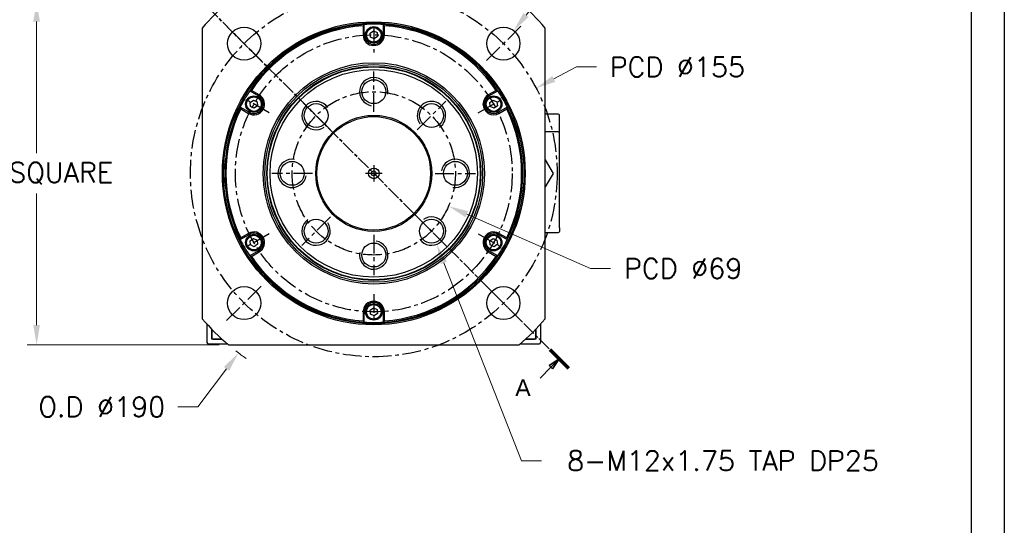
# Model space of a CAD drawing. Extents: x -14 to 1685, y -10 to 1188.
# Tile 5 of 20: x 1266 to 1682, y 308 to 522. Entities that reach past the tile are written whole.
import ezdxf

# ---------------------------------------------------------------- set-up
doc = ezdxf.new("R2010")
doc.units = 0
doc.header["$LTSCALE"] = 25.4
doc.linetypes.add('CENTER', pattern=[2, 1.25, -0.25, 0.25, -0.25])
doc.linetypes.add('CHAIN', pattern=[0.3543, 0.2362, -0.0295, 0.0591, -0.0295])
doc.layers.get('0').update_dxf_attribs({"linetype": 'CONTINUOUS'})
doc.layers.get('Defpoints').update_dxf_attribs({"linetype": 'CONTINUOUS'})
doc.layers.add('ATA-CENTER', color=133, linetype='CENTER')
for name, color, linetype, lineweight in [('ATA-DIM', 252, 'CONTINUOUS', 25), ('ATA-SECTION', 3, 'CONTINUOUS', 35), ('ATA-Thread', 3, 'CONTINUOUS', 25)]:
    doc.layers.add(name, color=color, linetype=linetype, lineweight=lineweight)
doc.styles.get("Standard").update_dxf_attribs({"font": 'simplex.shx'})
doc.styles.add('주 문자 (ISO)', font='arial.ttf')
doc.dimstyles.new('ata_A1', dxfattribs={"dimtxt": 4.2, "dimasz": 4.2, "dimexe": 2, "dimexo": 2, "dimgap": 2, "dimtad": 0, "dimtih": 1, "dimtoh": 1, "dimdec": 6, "dimdsep": 46, "dimtxsty": 'Standard', "dimcen": 0, "dimclrd": 252, "dimclre": 252, "dimclrt": 4, "dimadec": 6, "dimazin": 2, "dimtfac": 1, "dimtdec": 6, "dimtofl": 0, "dimtmove": 0, "dimatfit": 3, "dimfxl": 0, "dimtolj": 1, "dimtzin": 0, "dimlwd": 0, "dimlwe": 0, "dimarcsym": 0})

# ---------------------------------------------------------------- blocks, each defined once
blk = doc.blocks.new('*D15414')
at = {"layer": 'ATA-DIM', "color": 252, "lineweight": 0}
for p, q in [((1350.09, 529.11), (1268.96, 529.11)), ((1272.96, 520.71), (1272.96, 465.18)), ((1272.96, 392.51), (1272.96, 448.03)), ((1350.09, 384.11), (1268.96, 384.11))]:
    blk.add_line(p, q, dxfattribs=at)
at = {"layer": 'ATA-DIM', "color": 252}
for points in [[(1274.36, 520.71), (1271.56, 520.71), (1272.96, 529.11)], [(1271.56, 392.51), (1274.36, 392.51), (1272.96, 384.11)]]:
    blk.add_solid(points, dxfattribs=at)
at = {"layer": 'Defpoints', "color": 0}
for p in [(1354.09, 529.11), (1272.96, 384.11), (1354.09, 384.11)]:
    blk.add_point(p, dxfattribs=at)
at = {"layer": 'ATA-DIM', "color": 4, "insert": (1233.99, 461.18), "char_height": 8.4, "attachment_point": 1}
blk.add_mtext('\\A1;145 SQUARE', dxfattribs=at)
blk = doc.blocks.new('*D15412')
at = {"layer": 'ATA-DIM', "color": 252, "lineweight": 0}
for p, q in [((1341.1, 357.93), (1353.24, 374.04)), ((1332.68, 357.93), (1341.1, 357.93))]:
    blk.add_line(p, q, dxfattribs=at)
blk.add_arc((1415.48, 456.61), 95, 232.156, 235.4049, dxfattribs=at)
at = {"layer": 'ATA-DIM', "color": 252}
blk.add_solid([(1354.36, 373.19), (1352.12, 374.88), (1358.3, 380.74)], dxfattribs=at)
at = {"layer": 'Defpoints', "color": 0}
for p in [(1415.48, 456.61), (1358.3, 380.74)]:
    blk.add_point(p, dxfattribs=at)
at = {"layer": 'ATA-DIM', "color": 4, "insert": (1300.5, 357.93), "char_height": 8.4, "attachment_point": 5}
blk.add_mtext('O.D %%C190', dxfattribs=at)
blk = doc.blocks.new('*D15413')
at = {"layer": 'ATA-DIM', "color": 252, "lineweight": 0}
for p, q in [((1501.2, 501.54), (1491.56, 496.49)), ((1509.61, 501.54), (1501.2, 501.54))]:
    blk.add_line(p, q, dxfattribs=at)
at = {"layer": 'ATA-DIM', "color": 252}
blk.add_solid([(1490.91, 497.73), (1492.21, 495.25), (1484.12, 492.59)], dxfattribs=at)
at = {"layer": 'Defpoints', "color": 0}
for p in [(1484.12, 492.59), (1346.84, 420.62)]:
    blk.add_point(p, dxfattribs=at)
at = {"layer": 'ATA-DIM', "color": 4, "insert": (1543.8, 501.54), "char_height": 8.4, "attachment_point": 5}
blk.add_mtext('PCD %%c155', dxfattribs=at)
blk = doc.blocks.new('*D15411')
at = {"layer": 'ATA-DIM', "color": 252, "lineweight": 0}
for p, q in [((1477.9, 335.21), (1445.13, 418.8)), ((1486.31, 335.21), (1477.9, 335.21))]:
    blk.add_line(p, q, dxfattribs=at)
at = {"layer": 'ATA-DIM', "color": 252}
blk.add_solid([(1446.43, 419.31), (1443.83, 418.29), (1442.07, 426.62)], dxfattribs=at)
at = {"layer": 'Defpoints', "color": 0}
for p in [(1437.69, 437.8), (1442.07, 426.62)]:
    blk.add_point(p, dxfattribs=at)
at = {"layer": 'ATA-DIM', "color": 4, "insert": (1563.1, 335.21), "char_height": 8.4, "attachment_point": 5}
blk.add_mtext('8-M12x1.75 TAP DP25', dxfattribs=at)
blk = doc.blocks.new('*D15410')
at = {"layer": 'ATA-DIM', "color": 252, "lineweight": 0}
for p, q in [((1507.04, 416.43), (1454.76, 439.37)), ((1515.49, 416.43), (1507.04, 416.43))]:
    blk.add_line(p, q, dxfattribs=at)
at = {"layer": 'ATA-DIM', "color": 252}
blk.add_solid([(1455.33, 440.65), (1454.2, 438.08), (1447.07, 442.74)], dxfattribs=at)
at = {"layer": 'Defpoints', "color": 0}
for p in [(1383.89, 470.47), (1447.07, 442.74)]:
    blk.add_point(p, dxfattribs=at)
at = {"layer": 'ATA-DIM', "color": 4, "insert": (1546.24, 416.43), "char_height": 8.4, "attachment_point": 5}
blk.add_mtext('PCD %%c69', dxfattribs=at)
blk = doc.blocks.new('*D15408')
at = {"layer": 'ATA-DIM', "color": 252, "lineweight": 0}
for p, q in [((1508.94, 560.31), (1479.83, 523.49)), ((1517.36, 560.31), (1508.94, 560.31))]:
    blk.add_line(p, q, dxfattribs=at)
at = {"layer": 'ATA-DIM', "color": 252}
blk.add_solid([(1478.73, 524.36), (1480.93, 522.62), (1474.62, 516.9)], dxfattribs=at)
at = {"layer": 'Defpoints', "color": 0}
for p in [(1474.62, 516.9), (1465.94, 505.92)]:
    blk.add_point(p, dxfattribs=at)
at = {"layer": 'ATA-DIM', "color": 4, "insert": (1560.34, 560.31), "char_height": 8.4, "attachment_point": 5}
blk.add_mtext('4-%%c14 THRU', dxfattribs=at)
blk = doc.blocks.new('ata-Border-A1-002')
at = {"color": 253, "ltscale": 0.5}
blk.add_line((841, 594), (841, 0), dxfattribs=at)
blk.add_line((834, 585), (834, 9))

msp = doc.modelspace()

# ---------------------------------------------------------------- linework, layer by layer
for p, q in [((1342.9808173, 517.9957564), (1342.9808173, 395.2154648)), ((1410.9808173, 518.9434001), (1410.9808173, 515.1056106)), ((1411.4808173, 515.1056106), (1411.4808173, 519.4784983)), ((1413.9044312, 515.8232502), (1415.3141184, 516.8296209)), ((1415.3141184, 516.8296209), (1416.8905046, 516.1119813)), ((1416.8905046, 516.1119813), (1417.0572035, 514.387971)), ((1419.4808173, 519.4784983), (1419.4808173, 515.1056106)), ((1419.9808173, 515.1056106), (1419.9808173, 518.9434001)), ((1487.9808173, 395.2154648), (1487.9808173, 517.9957564)), ((1411.4808173, 515.1056106), (1410.9808173, 515.1056106)), ((1414.0711301, 514.0992399), (1413.9044312, 515.8232502)), ((1415.6475163, 513.3816003), (1414.0711301, 514.0992399)), ((1417.0572035, 514.387971), (1415.6475163, 513.3816003)), ((1419.4808173, 515.1056106), (1419.9808173, 515.1056106)), ((1363.0312994, 491.5061561), (1366.8183312, 489.3197122)), ((1367.0683312, 489.7527249), (1363.744708, 491.6716197)), ((1467.2169267, 491.6716197), (1463.8933035, 489.7527249)), ((1464.1433035, 489.3197122), (1467.9303352, 491.5061561)), ((1363.241945, 486.5732502), (1364.6516323, 487.5796209)), ((1364.6516323, 487.5796209), (1366.2280184, 486.8619813)), ((1366.8183312, 489.3197122), (1367.0683312, 489.7527249)), ((1464.1433035, 489.3197122), (1463.8933035, 489.7527249)), ((1464.5669173, 486.5732502), (1465.9766045, 487.5796209)), ((1465.9766045, 487.5796209), (1467.5529907, 486.8619813)), ((1362.8183312, 482.391509), (1359.0312994, 484.5779528)), ((1359.244708, 483.8773911), (1362.5683312, 481.9584963)), ((1363.408644, 484.8492399), (1363.241945, 486.5732502)), ((1364.9850302, 484.1316003), (1363.408644, 484.8492399)), ((1366.3947174, 485.137971), (1364.9850302, 484.1316003)), ((1366.2280184, 486.8619813), (1366.3947174, 485.137971)), ((1464.7336162, 484.8492399), (1464.5669173, 486.5732502)), ((1466.3100024, 484.1316003), (1464.7336162, 484.8492399)), ((1467.7196896, 485.137971), (1466.3100024, 484.1316003)), ((1467.5529907, 486.8619813), (1467.7196896, 485.137971)), ((1471.9303352, 484.5779528), (1468.1433035, 482.391509)), ((1468.3933035, 481.9584963), (1471.7169267, 483.8773911)), ((1362.8183312, 482.391509), (1362.5683312, 481.9584963)), ((1468.1433035, 482.391509), (1468.3933035, 481.9584963)), ((1493.4808173, 481.6056106), (1487.9808173, 481.6056106)), ((1493.9808173, 476.1056106), (1493.9808173, 481.1056106)), ((1493.9808173, 473.6056106), (1493.9808173, 476.1056106)), ((1493.4808173, 474.1056106), (1487.9808173, 474.1056106)), ((1493.9808173, 433.6056106), (1493.9808173, 473.6056106)), ((1487.9807759, 462.3473522), (1491.2957719, 456.6056106)), ((1491.2957719, 456.6056106), (1487.9807759, 450.863869)), ((1493.9808173, 433.6056106), (1493.9808173, 432.1056106)), ((1359.0312994, 428.6332684), (1362.8183312, 430.8197122)), ((1362.5683312, 431.2527249), (1359.244708, 429.3338302)), ((1362.8183312, 430.8197122), (1362.5683312, 431.2527249)), ((1363.241945, 428.0732502), (1364.6516323, 429.0796209)), ((1364.6516323, 429.0796209), (1366.2280184, 428.3619813)), ((1464.5669173, 428.0732502), (1465.9766045, 429.0796209)), ((1465.9766045, 429.0796209), (1467.5529907, 428.3619813)), ((1468.1433035, 430.8197122), (1468.3933035, 431.2527249)), ((1468.1433035, 430.8197122), (1471.9303352, 428.6332684)), ((1471.7169267, 429.3338302), (1468.3933035, 431.2527249)), ((1487.9808173, 431.6056106), (1493.4808173, 431.6056106)), ((1363.408644, 426.3492399), (1363.241945, 428.0732502)), ((1364.9850302, 425.6316003), (1363.408644, 426.3492399)), ((1366.3947174, 426.637971), (1364.9850302, 425.6316003)), ((1366.2280184, 428.3619813), (1366.3947174, 426.637971)), ((1464.7336162, 426.3492399), (1464.5669173, 428.0732502)), ((1466.3100024, 425.6316003), (1464.7336162, 426.3492399)), ((1467.7196896, 426.637971), (1466.3100024, 425.6316003)), ((1467.5529907, 428.3619813), (1467.7196896, 426.637971)), ((1366.8183312, 423.891509), (1363.0312994, 421.7050652)), ((1363.744708, 421.5396015), (1367.0683312, 423.4584963)), ((1366.8183312, 423.891509), (1367.0683312, 423.4584963)), ((1464.1433035, 423.891509), (1463.8933035, 423.4584963)), ((1463.8933035, 423.4584963), (1467.2169267, 421.5396015)), ((1467.9303352, 421.7050652), (1464.1433035, 423.891509)), ((1413.9044312, 398.8232502), (1415.3141184, 399.8296209)), ((1415.3141184, 399.8296209), (1416.8905046, 399.1119813)), ((1411.4808173, 398.1056106), (1410.9808173, 398.1056106)), ((1410.9808173, 398.1056106), (1410.9808173, 394.2678211)), ((1411.4808173, 393.732723), (1411.4808173, 398.1056106)), ((1414.0711301, 397.0992399), (1413.9044312, 398.8232502)), ((1415.6475163, 396.3816003), (1414.0711301, 397.0992399)), ((1417.0572035, 397.387971), (1415.6475163, 396.3816003)), ((1416.8905046, 399.1119813), (1417.0572035, 397.387971)), ((1419.4808173, 398.1056106), (1419.9808173, 398.1056106)), ((1419.4808173, 398.1056106), (1419.4808173, 393.732723)), ((1419.9808173, 394.2678211), (1419.9808173, 398.1056106)), ((1344.9808173, 392.9286917), (1344.9808173, 385.1056106)), ((1485.9808173, 392.9286917), (1485.9808173, 385.1056106)), ((1346.9808173, 390.7819826), (1346.9808173, 387.1056106)), ((1346.9808173, 386.6056106), (1346.9808173, 390.7819826)), ((1347.4808173, 386.6056106), (1346.9808173, 387.1056106)), ((1483.9808173, 387.1056106), (1483.4808173, 386.6056106)), ((1483.9808173, 387.1056106), (1483.9808173, 390.7819826)), ((1483.9808173, 390.7819826), (1483.9808173, 386.6056106)), ((1345.4808173, 384.6056106), (1353.5050156, 384.6056106)), ((1351.2546544, 386.6056106), (1346.9808173, 386.6056106)), ((1347.4808173, 386.6056106), (1351.2546544, 386.6056106)), ((1354.0906715, 384.1056106), (1476.8709631, 384.1056106)), ((1477.4566191, 384.6056106), (1485.4808173, 384.6056106)), ((1479.7069802, 386.6056106), (1483.4808173, 386.6056106)), ((1483.9808173, 386.6056106), (1479.7069802, 386.6056106))]:
    msp.add_line(p, q)
for centre, radius in [((1415.4808173, 456.6056106), 64), ((1415.4808173, 456.6056106), 63.5), ((1360.6800418, 511.4063862), 7), ((1415.4808173, 515.1056106), 3.5), ((1415.4808173, 515.1056106), 3.1), ((1470.2815929, 511.4063862), 7), ((1415.4808173, 456.6056106), 46.75), ((1415.4808173, 456.6056106), 46.000379), ((1415.4808173, 456.6056106), 45.2), ((1415.4808173, 456.6056106), 45), ((1415.4808173, 456.6056106), 43.8452995), ((1415.4808173, 491.1056106), 5.0527847), ((1364.8183312, 485.8556106), 3.5), ((1364.8183312, 485.8556106), 3.1), ((1466.1433035, 485.8556106), 3.5), ((1466.1433035, 485.8556106), 3.1), ((1391.0856334, 481.0007946), 5.0527847), ((1439.8760013, 481.0007946), 5.0527847), ((1415.4808173, 456.6056106), 24.5), ((1415.4808173, 456.6056106), 24), ((1380.9808173, 456.6056106), 5.0527847), ((1415.4808173, 456.6056106), 2.25), ((1449.9808173, 456.6056106), 5.0527847), ((1415.4808173, 456.6056106), 1), ((1391.0856334, 432.2104267), 5.0527847), ((1439.8760013, 432.2104267), 5.0527847), ((1364.8183312, 427.3556106), 3.5), ((1364.8183312, 427.3556106), 3.1), ((1466.1433035, 427.3556106), 3.5), ((1466.1433035, 427.3556106), 3.1), ((1415.4808173, 422.1056106), 5.0527847), ((1360.6800418, 401.8048351), 7), ((1470.2815929, 401.8048351), 7), ((1415.4808173, 398.1056106), 3.5), ((1415.4808173, 398.1056106), 3.1)]:
    msp.add_circle(centre, radius)
for centre, radius, start, end in [((1415.4808173, 456.6056106), 95, 130.256612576, 139.743387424), ((1415.4808173, 456.6056106), 95, 40.256612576, 49.743387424), ((1415.4808173, 456.6056106), 63, 93.640275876, 146.359724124), ((1415.4808173, 456.6056106), 62.5, 94.128868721, 145.871131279), ((1415.4808173, 456.6056106), 63, 86.359724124, 93.640275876), ((1415.4808173, 456.6056106), 63, 33.640275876, 86.359724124), ((1415.4808173, 456.6056106), 62.5, 34.128868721, 85.871131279), ((1415.4808173, 515.1056106), 4.5, 180, 0), ((1415.4808173, 515.1056106), 4, 180, 0), ((1415.4808173, 456.6056106), 63, 146.359724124, 153.640275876), ((1415.4808173, 456.6056106), 63, 26.359724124, 33.640275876), ((1364.8183312, 485.8556106), 4.5, 240, 60), ((1364.8183312, 485.8556106), 4, 240, 60), ((1466.1433035, 485.8556106), 4.5, 120, 300), ((1466.1433035, 485.8556106), 4, 120, 300), ((1415.4808173, 456.6056106), 63, 153.640275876, 206.359724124), ((1415.4808173, 456.6056106), 62.5, 154.128868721, 205.871131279), ((1415.4808173, 456.6056106), 62.5, 334.128868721, 25.871131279), ((1415.4808173, 456.6056106), 63, 333.640275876, 26.359724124), ((1493.4808173, 481.1056106), 0.5, 0, 90), ((1493.4808173, 473.6056106), 0.5, 0, 90), ((1364.8183312, 427.3556106), 4.5, 300, 120), ((1364.8183312, 427.3556106), 4, 300, 120), ((1466.1433035, 427.3556106), 4.5, 60, 240), ((1466.1433035, 427.3556106), 4, 60, 240), ((1493.4808173, 432.1056106), 0.5, 270, 0), ((1415.4808173, 456.6056106), 63, 206.359724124, 213.640275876), ((1415.4808173, 456.6056106), 63, 326.359724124, 333.640275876), ((1415.4808173, 456.6056106), 63, 213.640275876, 266.359724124), ((1415.4808173, 456.6056106), 62.5, 214.128868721, 265.871131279), ((1415.4808173, 456.6056106), 63, 273.640275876, 326.359724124), ((1415.4808173, 456.6056106), 62.5, 274.128868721, 325.871131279), ((1415.4808173, 398.1056106), 4.5, 0, 180), ((1415.4808173, 398.1056106), 4, 0, 180), ((1415.4808173, 456.6056106), 95, 220.256612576, 229.743387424), ((1415.4808173, 456.6056106), 63, 266.359724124, 273.640275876), ((1415.4808173, 456.6056106), 95, 310.256612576, 319.743387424), ((1345.4808173, 385.1056106), 0.5, 180, 270), ((1485.4808173, 385.1056106), 0.5, 270, 0)]:
    msp.add_arc(centre, radius, start, end)
for points in [[(1411.4808173, 519.4784983), (1411.3138936, 519.3006172), (1411.1472224, 519.1222505), (1410.9808173, 518.9434001)], [(1419.4808173, 519.4784983), (1419.6477411, 519.3006172), (1419.8144123, 519.1222505), (1419.9808173, 518.9434001)], [(1363.0312994, 491.5061561), (1363.2688108, 491.5617758), (1363.5066165, 491.6169339), (1363.744708, 491.6716197)], [(1467.2169267, 491.6716197), (1467.4550182, 491.6169339), (1467.6928239, 491.5617758), (1467.9303352, 491.5061561)], [(1359.244708, 483.8773911), (1359.1730215, 484.1109273), (1359.101887, 484.3444521), (1359.0312994, 484.5779528)], [(1471.9303352, 484.5779528), (1471.8597476, 484.3444521), (1471.7886131, 484.1109273), (1471.7169267, 483.8773911)], [(1359.0312994, 428.6332684), (1359.101887, 428.8667692), (1359.1730215, 429.100294), (1359.244708, 429.3338302)], [(1471.7169267, 429.3338302), (1471.7886131, 429.100294), (1471.8597476, 428.8667692), (1471.9303352, 428.6332684)], [(1363.744708, 421.5396015), (1363.5066165, 421.5942874), (1363.2688108, 421.6494455), (1363.0312994, 421.7050652)], [(1467.9303352, 421.7050652), (1467.6928239, 421.6494455), (1467.4550182, 421.5942874), (1467.2169267, 421.5396015)], [(1411.4808173, 393.732723), (1411.3138936, 393.910604), (1411.1472224, 394.0889707), (1410.9808173, 394.2678211)], [(1419.9808173, 394.2678211), (1419.8144123, 394.0889707), (1419.6477411, 393.910604), (1419.4808173, 393.732723)]]:
    msp.add_open_spline(points, degree=3)
at = {"layer": 'ATA-CENTER', "ltscale": 0.25}
for p, q in [((1368.104663, 503.981765), (1353.2554206, 518.8310074)), ((1415.4808173, 518.6056106), (1415.4808173, 507.6056106)), ((1477.7062141, 518.8310074), (1462.8569717, 503.981765)), ((1415.4808173, 482.5526106), (1415.4808173, 499.6586106)), ((1371.3135217, 482.1056106), (1361.7872423, 487.6056106)), ((1397.1335177, 474.9529103), (1385.0377491, 487.0486789)), ((1433.828117, 474.9529103), (1445.9238856, 487.0486789)), ((1459.6481129, 482.1056106), (1469.1743924, 487.6056106)), ((1415.4808173, 460.1056106), (1415.4808173, 453.1056106)), ((1389.5338173, 456.6056106), (1372.4278173, 456.6056106)), ((1418.9808173, 456.6056106), (1411.9808173, 456.6056106)), ((1441.4278173, 456.6056106), (1458.5338173, 456.6056106)), ((1397.1335177, 438.258311), (1385.0377491, 426.1625424)), ((1433.828117, 438.258311), (1445.9238856, 426.1625424)), ((1371.3135217, 431.1056106), (1361.7872423, 425.6056106)), ((1415.4808173, 430.6586106), (1415.4808173, 413.5526106)), ((1459.6481129, 431.1056106), (1469.1743924, 425.6056106)), ((1353.2554206, 394.3802139), (1368.104663, 409.2294563)), ((1477.7062141, 394.3802139), (1462.8569717, 409.2294563)), ((1415.4808173, 405.6056106), (1415.4808173, 394.6056106))]:
    msp.add_line(p, q, dxfattribs=at)
for radius in [77.5, 58.5, 34.5]:
    msp.add_circle((1415.4808173, 456.6056106), radius, dxfattribs=at)
at = {"layer": 'ATA-SECTION', "linetype": 'CHAIN'}
msp.add_line((1332.5855546, 539.5008733), (1489.9432958, 382.1431321), dxfattribs=at)
at = {"layer": 'ATA-SECTION', "linetype": 'Continuous', "lineweight": 70}
msp.add_line((1489.9432958, 382.1431321), (1497.7771309, 374.3092971), dxfattribs=at)
at = {"layer": 'ATA-SECTION', "linetype": 'Continuous'}
for p, q in [((1485.7767585, 370.1427597), (1490.3246794, 374.6906807)), ((1493.8602133, 378.2262146), (1489.6175727, 375.3977875)), ((1489.6175727, 375.3977875), (1491.0317862, 373.9835739)), ((1490.3246794, 374.6906807), (1493.8602133, 378.2262146)), ((1491.0317862, 373.9835739), (1493.8602133, 378.2262146))]:
    msp.add_line(p, q, dxfattribs=at)
at = {"layer": 'ATA-SECTION', "linetype": 'Continuous', "flags": 128}
msp.add_lwpolyline([(1491.0317865, 373.9835812), (1493.8602129, 378.2262112), (1489.6175733, 375.3977848), (1491.0317865, 373.9835812)], dxfattribs=at)
at = {"layer": 'ATA-SECTION'}
msp.add_solid([(1491.0317865, 373.9835812), (1493.8602129, 378.2262112), (1489.6175733, 375.3977848), (1491.0317865, 373.9835812)], dxfattribs=at)
at = {"layer": 'ATA-Thread'}
for centre, start, end in [((1415.4808173, 491.1056106), 350, 260), ((1391.0856334, 481.0007946), 35, 305), ((1439.8760013, 481.0007946), 305, 215), ((1380.9808173, 456.6056106), 80, 350), ((1449.9808173, 456.6056106), 260, 170), ((1391.0856334, 432.2104267), 125, 35), ((1439.8760013, 432.2104267), 215, 125), ((1415.4808173, 422.1056106), 170, 80)]:
    msp.add_arc(centre, 6, start, end, dxfattribs=at)

# ---------------------------------------------------------------- block references
at = {"xscale": 2, "yscale": 2, "zscale": 2}
msp.add_blockref('ata-Border-A1-002', (0, 0), dxfattribs=at)

# ---------------------------------------------------------------- texts
at = {"layer": 'ATA-SECTION', "insert": (1475.2849746, 362.5266646), "char_height": 6.9999999, "attachment_point": 7, "style": '주 문자 (ISO)'}
msp.add_mtext('A', dxfattribs=at)

# ---------------------------------------------------------------- dimensions: what is measured, and where the dimension line sits
at = {"layer": 'ATA-DIM'}
for p1, p2, text, override, picture, middle in [((1465.9403132, 505.9151849), (1474.6228725, 516.8975874), '4-<> THRU', {"dimscale": 2, "dimtp": 0.1, "dimtm": 0.1, "dimtfac": 0.71, "dimtdec": 3, "dimtolj": 0, "dimtzin": 8}, '*D15408', (1560.3403193, 560.3050664)), ((1346.8399921, 420.6238498), (1484.1216426, 492.5873715), 'PCD <>', {"dimscale": 2, "dimtp": 0.1, "dimtm": 0.1, "dimtfac": 0.71, "dimtdec": 3, "dimtolj": 0, "dimtzin": 8}, '*D15413', (1543.8034821, 501.5417315)), ((1383.8888472, 470.469139), (1447.0727875, 442.7420822), 'PCD <>', {"dimscale": 2, "dimtol": 0, "dimlim": 0, "dimtp": 0.1, "dimtm": 0.1, "dimtfac": 0.71, "dimtdec": 3, "dimtolj": 0, "dimtzin": 8}, '*D15410', (1546.2430976, 416.4252652)), ((1437.6863555, 437.7966106), (1442.0656471, 426.6242427), '8-M12x1.75 TAP DP25', {"dimscale": 2, "dimtp": 0.1, "dimtm": 0.1, "dimtfac": 0.71, "dimtdec": 3, "dimtolj": 0, "dimtzin": 8}, '*D15411', (1563.0981833, 335.2089383))]:
    dim = msp.add_diameter_dim_2p(p1=p1, p2=p2, text=text, dimstyle='ata_A1', override=override, dxfattribs=at)
    dim.commit()
    dim.dimension.update_dxf_attribs({"geometry": picture, "text_midpoint": middle, "dimtype": 163})
dim = msp.add_linear_dim(base=(1272.9638575, 384.1056106), p1=(1354.0906715, 529.1056106), p2=(1354.0906715, 384.1056106), angle=90, text='<> SQUARE', dimstyle='ata_A1', override={"dimscale": 2, "dimtol": 0, "dimlim": 0, "dimtp": 0, "dimtm": 0, "dimtfac": 0.571429, "dimtdec": 2, "dimtolj": 1, "dimtzin": 0}, dxfattribs=at)
dim.commit()
dim.dimension.update_dxf_attribs({"geometry": '*D15414', "text_midpoint": (1272.9638575, 456.6056106), "dimtype": 160})
dim = msp.add_radius_dim(center=(1415.4808173, 456.6056106), mpoint=(1358.2982136, 380.7429068), text='O.D %%C190', dimstyle='ata_A1', override={"dimscale": 2, "dimtol": 0, "dimlim": 0, "dimtp": 0.1, "dimtm": 0.1, "dimtfac": 0.71, "dimtdec": 3, "dimtolj": 0, "dimtzin": 8}, dxfattribs=at)
dim.commit()
dim.dimension.update_dxf_attribs({"geometry": '*D15412', "text_midpoint": (1300.5019477, 357.9290589), "dimtype": 164})

doc.saveas('drawing.dxf')
